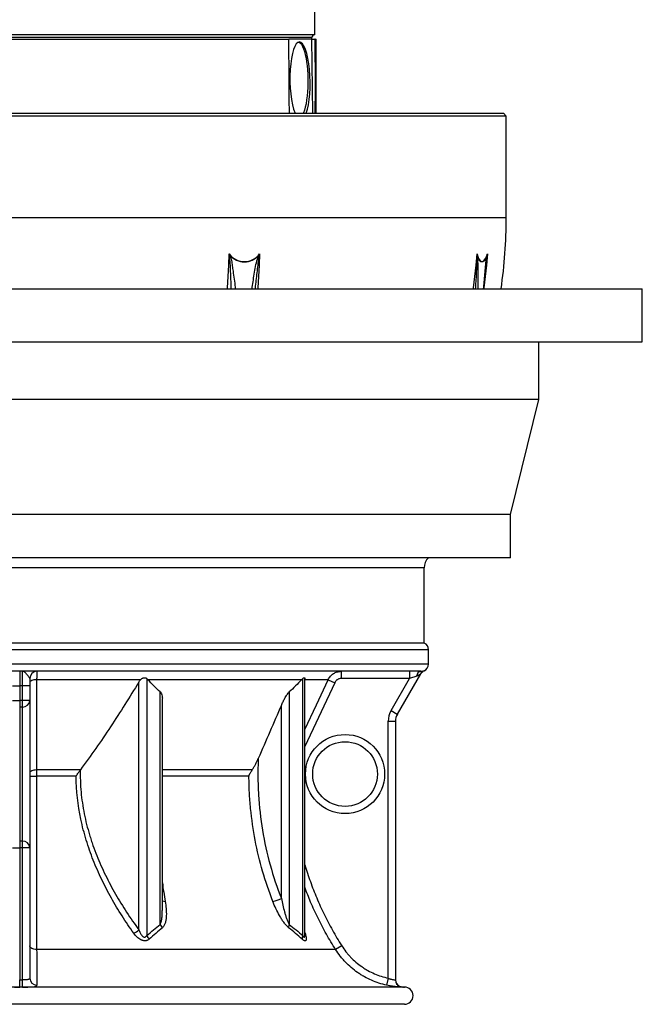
# Model space of a CAD drawing. Header units: millimetres. Extents: x 1849 to 3575, y 677 to 4294.
# Tile 2 of 5: x 2710 to 3575, y 677 to 2045. Entities that reach past the tile are written whole.
import ezdxf

# ---------------------------------------------------------------- set-up
doc = ezdxf.new("R2010")
doc.units = ezdxf.units.MM
doc.header["$LTSCALE"] = 2

msp = doc.modelspace()

# ---------------------------------------------------------------- linework, layer by layer
at = {"color": 7, "linetype": 'Continuous', "lineweight": 25}
for p, q in [((3120.3, 2024.5), (3120.3, 2072.2)), ((3120.3, 2024.5), (2304.3, 2024.5)), ((2328.5, 2018.5), (3084.1, 2018.5)), ((3113.3, 2018.5), (3084.1, 2018.5)), ((3116, 2018.5), (3113.3, 2018.5)), ((3116, 2018.5), (3120.2, 2018.5)), ((3116.3, 2018.5), (3116.3, 2020.5)), ((3120.2, 2018.5), (3120.7, 1986.2)), ((3120.7, 2018.5), (3120.2, 2018.5)), ((3120.7, 2018.5), (3122.3, 2018.5)), ((3122.3, 1915.5), (3122.3, 2018.5)), ((3386.3, 1911.5), (2509.6, 1911.5)), ((2510.8, 1915.5), (3382.3, 1915.5)), ((3386.3, 1911.5), (3382.3, 1915.5)), ((3386.3, 1770.1), (3386.3, 1911.5)), ((3357.9, 1700), (3357.8, 1699.3)), ((1849.3, 1671.5), (3575.3, 1671.5)), ((3575.3, 1597.5), (3575.3, 1671.5)), ((1849.3, 1597.5), (3575.3, 1597.5)), ((3431.3, 1517.5), (3431.3, 1597.5)), ((2712.3, 1517.5), (1993.3, 1517.5)), ((3431.3, 1517.5), (2712.3, 1517.5)), ((3392.3, 1357.5), (3431.3, 1517.5)), ((2712.3, 1357.5), (2032.3, 1357.5)), ((3392.3, 1357.5), (2712.3, 1357.5)), ((3392.3, 1297.5), (3392.3, 1357.5)), ((2712.3, 1297.5), (2032.3, 1297.5)), ((3392.3, 1297.5), (2712.3, 1297.5)), ((3272.3, 1178.8), (3272.3, 1283.5)), ((3272.3, 1178.8), (2152.3, 1178.8)), ((3278.3, 1149.7), (3278.3, 1169.7)), ((3267.7, 1139.7), (2156.8, 1139.7)), ((2710.3, 1139.7), (2710.3, 1119.7)), ((2714.3, 1119.7), (2714.3, 1139.7)), ((3157, 1139.7), (3157, 1129.7)), ((3267.2, 1136.2), (3234.9, 1080.3)), ((3251.9, 1139.7), (3251.9, 1129.7)), ((2724.3, 1129.7), (2724.3, 1119.7)), ((2878.2, 1128.1), (2733.8, 1128.1)), ((2875.8, 780.4), (2875.8, 1124.8)), ((2886.7, 1129.6), (2886.7, 772.4)), ((3101.9, 1128.1), (2888.3, 1128.1)), ((3103.5, 772.4), (3103.5, 1129.6)), ((3138.8, 1128.1), (3106.3, 1128.1)), ((3106.4, 773), (3106.4, 1129.3)), ((3138.8, 1128.1), (3147.9, 1123.9)), ((3251.9, 1129.7), (3157, 1129.7)), ((3226.3, 1085.3), (3251.9, 1129.7)), ((3261.8, 1133.1), (3251.9, 1129.7)), ((2700.3, 1119.7), (2710.3, 1119.7)), ((2714.3, 1119.7), (2710.3, 1119.7)), ((2710.3, 1119.7), (2710.3, 1099.3)), ((2724.3, 1119.7), (2714.3, 1119.7)), ((2714.3, 1099.3), (2714.3, 1119.7)), ((2724.3, 1119.7), (2724.3, 1099.3)), ((2905.5, 787.9), (2905.5, 1111)), ((3084.7, 1111), (3084.7, 787.9)), ((2700.3, 1099.3), (2710.3, 1099.3)), ((2710.3, 1099.3), (2710.3, 1090)), ((2714.3, 1099.3), (2710.3, 1099.3)), ((2714.3, 1090), (2714.3, 1099.3)), ((2724.3, 1099.3), (2714.3, 1099.3)), ((2724.3, 1099.3), (2724.3, 894.4)), ((2908.5, 807.4), (2908.5, 1100.4)), ((2714.3, 1090), (2710.3, 1090)), ((2710.3, 1090), (2710.3, 903.7)), ((2714.3, 903.7), (2714.3, 1090)), ((3073.8, 823.8), (3073.8, 1092.5)), ((3226.3, 1085.3), (3234.9, 1080.3)), ((3222.3, 1070.3), (3232.3, 1070.3)), ((3222.3, 713.2), (3222.3, 1070.3)), ((3232.3, 1070.3), (3232.3, 710.9)), ((2794.5, 1002.6), (2733.7, 1002.6)), ((2710.3, 903.7), (2710.3, 894.4)), ((2714.3, 903.7), (2710.3, 903.7)), ((2714.3, 894.4), (2714.3, 903.7)), ((2700.3, 894.4), (2710.3, 894.4)), ((2710.3, 894.4), (2710.3, 710.9)), ((2714.3, 894.4), (2710.3, 894.4)), ((2714.3, 710.9), (2714.3, 894.4)), ((2724.3, 894.4), (2714.3, 894.4)), ((2724.3, 894.4), (2724.3, 713.3)), ((2908.3, 807), (2908.3, 807.4)), ((3106.4, 772.9), (3106.4, 772.9)), ((3149.1, 753), (2733.8, 753)), ((3157.6, 758.3), (3149.1, 753)), ((3222.3, 713.2), (3220.1, 703.4)), ((3244.8, 700.9), (2179.8, 700.9)), ((2710.3, 700.9), (2710.3, 710.9)), ((2714.3, 700.9), (2714.3, 710.9)), ((3244.8, 676.9), (2179.8, 676.9))]:
    msp.add_line(p, q, dxfattribs=at)
at = {"color": 8, "linetype": 'Continuous', "lineweight": 25}
for p, q in [((3116.3, 2020.5), (2308.3, 2020.5)), ((3117.4, 1915.5), (3116, 2018.5)), ((3386.3, 1770.1), (2038.3, 1770.1)), ((3272.3, 1283.5), (2152.3, 1283.5)), ((3278.3, 1169.7), (2146.3, 1169.7)), ((3278.3, 1149.7), (2146.3, 1149.7)), ((3147.9, 1123.9), (3106.4, 1035.3)), ((3033.2, 1002.6), (2908.5, 1002.6)), ((2788.5, 994), (2733.7, 994)), ((3028.9, 994), (2908.5, 994)), ((3106.4, 776.8), (3106.8, 775.6)), ((3106.8, 775.6), (3106.4, 775.9))]:
    msp.add_line(p, q, dxfattribs=at)
at = {"color": 7, "linetype": 'Continuous', "lineweight": 25, "flags": 128}
for points in [[(3097.8, 2014.3), (3098.8, 2013.9), (3100.3, 2012.7), (3101.8, 2010.8), (3103.3, 2008.2), (3104.7, 2005), (3105.9, 2001.3), (3107.1, 1997), (3108.1, 1992.2), (3108.9, 1987), (3109.6, 1981.5), (3110.2, 1975.7), (3110.5, 1969.7), (3110.7, 1963.5), (3110.7, 1957.4), (3110.5, 1951.3), (3110.2, 1945.2), (3109.6, 1939.4), (3108.9, 1933.9), (3108.1, 1928.7), (3107.1, 1923.9), (3105.9, 1919.6), (3104.7, 1915.9), (3104.5, 1915.5)], [(3345.8, 1719.8), (3346.7, 1716.4), (3347.7, 1713.6), (3349, 1711.5), (3350.3, 1710), (3351.7, 1709.3), (3353.2, 1709.3), (3354.6, 1710), (3356.1, 1711.5), (3357.5, 1713.6), (3358.8, 1716.4), (3360, 1719.8)], [(3359.5, 1717.8), (3358.2, 1714.6), (3356.8, 1712.1), (3355.4, 1710.2), (3353.9, 1709.1), (3352.4, 1708.7), (3350.9, 1709.1), (3349.5, 1710.2), (3348.2, 1712.1), (3347.1, 1714.6), (3346.1, 1717.8)], [(2733.8, 1128.1), (2731.9, 1128), (2730.1, 1127.7), (2728.5, 1127.3), (2727, 1126.8), (2725.9, 1126.2), (2725, 1125.5), (2724.4, 1124.7), (2724.3, 1123.9)], [(2733.8, 1128.1), (2733.8, 1110), (2733.8, 1037.5), (2733.7, 1002.6)], [(2733.7, 1002.6), (2731.9, 1002.4), (2730.1, 1002.2), (2728.4, 1001.8), (2727, 1001.3), (2725.8, 1000.6), (2725, 999.9), (2724.4, 999.1), (2724.3, 998.3)], [(2733.8, 753), (2732, 753.1), (2730.1, 753.4), (2728.5, 753.9), (2727, 754.6), (2725.9, 755.4), (2725, 756.3), (2724.4, 757.3), (2724.3, 758.3)], [(2710.3, 710.9), (2712.3, 710.9), (2714.3, 710.9)]]:
    msp.add_lwpolyline(points, dxfattribs=at)
at = {"color": 8, "linetype": 'Continuous', "lineweight": 25, "flags": 128}
for points in [[(2999, 1671.5), (2999, 1672.8), (3000, 1688.4), (3000.8, 1704.1), (3001.4, 1719.8)], [(3043.4, 1719.8), (3042.8, 1704.1), (3042, 1688.4), (3041, 1672.8), (3040.9, 1671.5)], [(3340.6, 1671.5), (3340.8, 1672.8), (3342.8, 1688.4), (3344.5, 1704.1), (3345.8, 1719.8)], [(3360, 1719.8), (3358.7, 1704.1), (3357, 1688.4), (3355, 1672.8), (3354.9, 1671.5)], [(3106.4, 1058.8), (3122.5, 1093.2), (3138.8, 1128.1)], [(3238.3, 701.7), (3240.1, 701.1), (3242, 700.9)]]:
    msp.add_lwpolyline(points, dxfattribs=at)
at = {"color": 7, "linetype": 'Continuous', "lineweight": 25}
for radius in [55, 45]:
    msp.add_circle((3162.3, 996.9), radius, dxfattribs=at)
for centre, radius, start, end in [((3120.3, 2020.5), 4, 90, 180), ((2712.3, 1770.1), 674, 351.5868, 0), ((3022.4, 1735.5), 26.2, 216.8206, 323.1794), ((2986.7, 1751.4), 37.2, 293.932, 295.2056), ((3022.4, 1735.2), 26.4, 221.2914, 318.7086), ((3021.9, 1675.4), 46.9, 63.4139, 64.3681), ((3343.3, 1719.9), 3.49, 315.2946, 322.768), ((3357.5, 1716.4), 2.43, 24.8097, 34.1174), ((3292.3, 1283.5), 20, 135.3146, 180), ((3268.3, 1169.7), 10, 0, 66.4218), ((3268.3, 1149.7), 10, 292.1607, 0), ((2734.3, 1129.7), 10, 90, 180), ((3269, 1132.5), 7.29, 100.5023, 175.3385), ((3275.8, 1131.2), 10, 112.3462, 150.0037), ((3275.9, 1131.2), 10, 135.3395, 150), ((2714.6, 1099.7), 9.68, 268.0421, 357.8982), ((3252.3, 1070.3), 30, 150, 180), ((3252.3, 1070.3), 20, 150, 180), ((2731.4, 1359.7), 365.7, 268.8793, 270.3548), ((2714.6, 894), 9.68, 2.1018, 91.9579), ((3053.6, 865.4), 46.3, 280.4354, 295.9011), ((2850.5, 809.7), 38.7, 298.1815, 310.8905), ((2919.9, 793.7), 15.5, 201.9085, 222.4286), ((3093.7, 784.1), 9.83, 157.0416, 184.9626), ((2901.2, 778.8), 15.8, 203.5634, 225.8924), ((3111.8, 768.6), 9.18, 154.933, 187.158), ((2734.1, 713.4), 9.88, 180.6824, 270.1499), ((3242.3, 710.9), 10, 180.0003, 268.6776), ((3242.3, 710.9), 10, 180, 246.9013), ((3244.8, 812.9), 112, 268.6021, 270), ((3244.8, 688.9), 12, 270, 90)]:
    msp.add_arc(centre, radius, start, end, dxfattribs=at)
at = {"color": 8, "linetype": 'Continuous', "lineweight": 25}
for centre, radius, start, end in [((3275.9, 1131.2), 10, 112.648, 135.3395), ((2912.4, 829.9), 9.99, 246.7977, 269.7899)]:
    msp.add_arc(centre, radius, start, end, dxfattribs=at)
at = {"color": 7, "linetype": 'Continuous', "lineweight": 25}
for centre, major_axis, ratio, start_param, end_param in [((2712.3, -2022.2), (-106.1, 23488.9), 0.01686, 4.880749, 4.885199), ((3099.7, 1960.5), (-1, 54), 0.25874, 6.27851, 8.834417), ((3099.7, 1960.5), (-1, 54), 0.25874, 3.722603, 6.27851), ((2712.3, 2018.5), (35.7, 23488.9), 0.017389, 4.71104, 4.712415)]:
    msp.add_ellipse(centre, major_axis=major_axis, ratio=ratio, start_param=start_param, end_param=end_param, dxfattribs=at)
for points, knots in [([(3120.7, 1986.2), (3120.6, 1983.5), (3120.6, 1970.2), (3120.6, 1946.6), (3120.5, 1925.7), (3120.5, 1915.5)], [0, 0, 0, 0, 0.113132, 0.565661, 1, 1, 1, 1]), ([(3001.8, 1717.4), (3001.7, 1718.1), (3001.6, 1718.7), (3001.5, 1719.4), (3001.5, 1719.5), (3001.5, 1719.6), (3001.4, 1719.7), (3001.4, 1719.7), (3001.4, 1719.8), (3001.4, 1719.8)], [0, 0, 0, 0, 0.001017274, 0.001017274, 0.001017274, 0.001184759, 0.001184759, 0.001184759, 0.001208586, 0.001208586, 0.001208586, 0.001208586]), ([(3042.9, 1717.4), (3043, 1718.1), (3043.2, 1718.7), (3043.3, 1719.4), (3043.3, 1719.5), (3043.4, 1719.6), (3043.4, 1719.7), (3043.4, 1719.7), (3043.4, 1719.8), (3043.4, 1719.8)], [0, 0, 0, 0, 0.001017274, 0.001017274, 0.001017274, 0.001184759, 0.001184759, 0.001184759, 0.001208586, 0.001208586, 0.001208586, 0.001208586]), ([(3345.8, 1717.4), (3345.8, 1718.1), (3345.8, 1718.7), (3345.8, 1719.4), (3345.8, 1719.5), (3345.8, 1719.6), (3345.8, 1719.7), (3345.8, 1719.7), (3345.8, 1719.8), (3345.8, 1719.8)], [0, 0, 0, 0, 0.001017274, 0.001017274, 0.001017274, 0.001184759, 0.001184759, 0.001184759, 0.001208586, 0.001208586, 0.001208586, 0.001208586]), ([(3359.7, 1717.4), (3359.8, 1718.1), (3359.9, 1718.7), (3359.9, 1719.4), (3360, 1719.5), (3360, 1719.6), (3360, 1719.7), (3360, 1719.7), (3360, 1719.8), (3360, 1719.8)], [0, 0, 0, 0, 0.001017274, 0.001017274, 0.001017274, 0.001184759, 0.001184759, 0.001184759, 0.001208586, 0.001208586, 0.001208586, 0.001208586]), ([(3355.3, 1671.5), (3355.6, 1675.3), (3356.3, 1683.8), (3357.2, 1693), (3357.8, 1698.5), (3357.9, 1699.3)], [0, 0, 0, 0, 0.408768, 0.9101871, 1, 1, 1, 1]), ([(2724.3, 1129.7), (2724.3, 1130), (2724.1, 1130.4), (2723.7, 1131.1), (2723.5, 1131.4), (2723.1, 1131.9), (2722.9, 1132.2), (2722.3, 1133), (2721.8, 1133.6), (2720.8, 1134.7), (2720.3, 1135.3), (2719.3, 1136.4), (2718.8, 1136.9), (2717.9, 1137.9), (2717.4, 1138.3), (2716.5, 1139), (2716.1, 1139.2), (2715.4, 1139.5), (2715.2, 1139.5), (2714.8, 1139.6), (2714.7, 1139.6), (2714.5, 1139.7), (2714.4, 1139.7), (2714.3, 1139.7)], [0, 0, 0, 0, 0.125, 0.125, 0.1875, 0.1875, 0.25, 0.25, 0.375, 0.375, 0.5, 0.5, 0.625, 0.625, 0.75, 0.75, 0.875, 0.875, 0.9375, 0.9375, 0.96875, 0.96875, 1, 1, 1, 1]), ([(2734.3, 1139.7), (2734.2, 1139.7), (2734.2, 1139.4), (2734.1, 1138.6), (2734.1, 1138.3), (2734, 1137.5), (2734, 1137), (2734, 1136.3), (2734, 1136), (2734, 1135.5), (2733.9, 1135.2), (2733.9, 1134.2), (2733.9, 1133.6), (2733.9, 1132.2), (2733.9, 1131.4), (2733.8, 1129.8), (2733.8, 1129), (2733.8, 1128.1)], [0, 0, 0, 0, 0.25, 0.25, 0.375, 0.375, 0.5, 0.5, 0.5625, 0.5625, 0.625, 0.625, 0.75, 0.75, 0.875, 0.875, 1, 1, 1, 1]), ([(3138.8, 1128.1), (3139.6, 1129.8), (3140.7, 1131.4), (3142.5, 1133.6), (3143.2, 1134.2), (3144.6, 1135.5), (3145.4, 1136), (3146.6, 1136.8), (3147, 1137), (3147.8, 1137.5), (3148.3, 1137.7), (3149.6, 1138.3), (3150.4, 1138.6), (3152.2, 1139.1), (3153.2, 1139.3), (3155, 1139.6), (3156, 1139.7), (3157, 1139.7)], [0, 0, 0, 0, 0.25, 0.25, 0.375, 0.375, 0.5, 0.5, 0.5625, 0.5625, 0.625, 0.625, 0.75, 0.75, 0.875, 0.875, 1, 1, 1, 1]), ([(3267.2, 1136.2), (3267.2, 1136.2), (3267.2, 1136.2), (3267, 1136), (3266.8, 1135.9), (3266.3, 1135.5), (3265.8, 1135.2), (3264.8, 1134.5), (3264.3, 1134.2), (3263.1, 1133.6), (3262.5, 1133.3), (3261.8, 1133.1)], [0, 0, 0, 0, 0.125, 0.125, 0.25, 0.25, 0.5, 0.5, 0.75, 0.75, 1, 1, 1, 1]), ([(3267.7, 1139.7), (3268.4, 1139.7), (3269, 1139.7), (3270, 1139.9), (3270.5, 1140), (3271.2, 1140.2), (3271.5, 1140.3), (3271.9, 1140.4), (3272, 1140.4), (3272, 1140.4)], [0, 0, 0, 0, 0.25, 0.25, 0.5, 0.5, 0.75, 0.75, 1, 1, 1, 1]), ([(2875.8, 1124.8), (2863, 1103.9), (2850, 1083.1), (2829.7, 1052.5), (2822.9, 1042.3), (2808.9, 1022.3), (2801.8, 1012.4), (2794.5, 1002.6)], [0, 0, 0, 0, 0.5, 0.5, 0.75, 0.75, 1, 1, 1, 1]), ([(2878.2, 1128.1), (2878.5, 1128.4), (2878.8, 1128.7), (2879.4, 1129.3), (2879.8, 1129.5), (2880.5, 1130), (2880.9, 1130.1), (2881.7, 1130.4), (2882.1, 1130.6), (2882.9, 1130.7), (2883.3, 1130.7), (2884.1, 1130.7), (2884.5, 1130.7), (2885.2, 1130.5), (2885.5, 1130.4), (2886.1, 1130.1), (2886.4, 1129.9), (2886.7, 1129.6)], [0, 0, 0, 0, 0.125, 0.125, 0.25, 0.25, 0.375, 0.375, 0.5, 0.5, 0.625, 0.625, 0.75, 0.75, 0.875, 0.875, 1, 1, 1, 1]), ([(3103.5, 1129.6), (3103.9, 1130), (3104.7, 1130.6), (3105.7, 1130.8), (3106.3, 1130.5), (3106.5, 1130), (3106.4, 1129.5), (3106.4, 1129.3)], [0, 0, 0, 0, 0.238383, 0.477505, 0.707797, 0.937745, 1, 1, 1, 1]), ([(3157, 1129.7), (3156, 1129.7), (3155, 1129.5), (3153.7, 1129.1), (3153.3, 1129), (3152.4, 1128.6), (3152, 1128.3), (3151.2, 1127.8), (3150.8, 1127.6), (3150.1, 1126.9), (3149.7, 1126.6), (3148.8, 1125.5), (3148.3, 1124.8), (3147.9, 1123.9)], [0, 0, 0, 0, 0.25, 0.25, 0.375, 0.375, 0.5, 0.5, 0.625, 0.625, 0.75, 0.75, 1, 1, 1, 1]), ([(2905.5, 1111), (2906.2, 1110.1), (2907.4, 1108.5), (2908.1, 1105.4), (2908.5, 1102.7), (2908.4, 1101), (2908.4, 1100.4)], [0, 0, 0, 0, 0.301483, 0.567819, 0.840309, 1, 1, 1, 1]), ([(3073.8, 1092.5), (3074.5, 1094.2), (3075.3, 1095.8), (3076.9, 1099.1), (3077.7, 1100.7), (3079.1, 1103.1), (3079.5, 1103.9), (3080.5, 1105.5), (3081, 1106.3), (3082, 1107.8), (3082.5, 1108.5), (3083.6, 1109.8), (3084.1, 1110.4), (3084.7, 1111)], [0, 0, 0, 0, 0.25, 0.25, 0.5, 0.5, 0.625, 0.625, 0.75, 0.75, 0.875, 0.875, 1, 1, 1, 1]), ([(3033.2, 1002.6), (3034.1, 1003.8), (3034.9, 1005), (3036.4, 1007.6), (3037.1, 1008.9), (3038.5, 1011.6), (3039.2, 1013), (3040.5, 1015.7), (3041.1, 1017), (3041.7, 1018.4)], [0, 0, 0, 0, 0.25, 0.25, 0.5, 0.5, 0.75, 0.75, 1, 1, 1, 1]), ([(3041.7, 1018.4), (3041.3, 1010), (3041.2, 1001.7), (3041.2, 989.1), (3041.3, 985), (3041.6, 976.6), (3041.8, 972.4), (3043.1, 951.6), (3044.9, 935.1), (3050.3, 902.5), (3053.8, 886.5), (3062.6, 854.8), (3067.7, 839.2), (3073.8, 823.8)], [0, 0, 0, 0, 0.125, 0.125, 0.1875, 0.1875, 0.25, 0.25, 0.5, 0.5, 0.75, 0.75, 1, 1, 1, 1]), ([(2733.7, 1002.6), (2733.7, 1001.2), (2733.7, 999.8), (2733.7, 997), (2733.7, 995.5), (2733.7, 994)], [0, 0, 0, 0, 0.5, 0.5, 1, 1, 1, 1]), ([(2788.8, 994.4), (2789.7, 995.8), (2790.6, 997.2), (2792.5, 999.8), (2793.5, 1001.2), (2794.4, 1002.5)], [0, 0, 0, 0, 0.5, 0.5, 1, 1, 1, 1]), ([(2794.4, 1002.5), (2794.4, 999.9), (2794.4, 997.3), (2794.4, 992.2), (2794.5, 989.6), (2794.7, 982), (2795.1, 976.9), (2796.4, 961.7), (2797.9, 951.7), (2801.9, 931.9), (2804.4, 922), (2808, 909.9), (2808.8, 907.4), (2810.4, 902.6), (2811.2, 900.2), (2813.7, 893), (2815.5, 888.3), (2821, 874.4), (2825.1, 865.3), (2833.8, 847.4), (2838.5, 838.7), (2848.3, 821.5), (2853.4, 813.1), (2864.3, 796.6), (2869.9, 788.4), (2875.8, 780.4)], [0, 0, 0, 0, 0.03125, 0.03125, 0.0625, 0.0625, 0.125, 0.125, 0.25, 0.25, 0.375, 0.375, 0.40625, 0.40625, 0.4375, 0.4375, 0.5, 0.5, 0.625, 0.625, 0.75, 0.75, 0.875, 0.875, 1, 1, 1, 1]), ([(3028.9, 994.4), (3029.4, 995.8), (3030, 997.2), (3031.5, 999.9), (3032.3, 1001.2), (3033.2, 1002.6)], [0, 0, 0, 0, 0.5, 0.5, 1, 1, 1, 1]), ([(2733.7, 994), (2733.7, 972.6), (2733.7, 951.6), (2733.7, 909.9), (2733.7, 889.3), (2733.7, 863.9), (2733.7, 858.8), (2733.7, 848.7), (2733.7, 843.7), (2733.8, 828.7), (2733.8, 818.8), (2733.8, 789.7), (2733.8, 771), (2733.8, 753)], [0, 0, 0, 0, 0.25, 0.25, 0.5, 0.5, 0.5625, 0.5625, 0.625, 0.625, 0.75, 0.75, 1, 1, 1, 1]), ([(2788.5, 993.7), (2788.5, 993.7), (2788.6, 993.7), (2788.6, 993.7), (2788.6, 993.8), (2788.7, 993.9), (2788.7, 993.9), (2788.7, 994.2), (2788.8, 994.3), (2788.8, 994.4)], [0, 0, 0, 0, 0.125, 0.125, 0.25, 0.25, 0.5, 0.5, 1, 1, 1, 1]), ([(2868.7, 775.6), (2863.1, 783.5), (2857.7, 791.5), (2847.3, 807.8), (2842.3, 816.1), (2832.9, 833), (2828.5, 841.6), (2820.1, 859.1), (2816.1, 868.1), (2808.9, 886.3), (2805.6, 895.6), (2801.3, 909.9), (2799.9, 914.7), (2797.4, 924.4), (2796.2, 929.3), (2791, 953.7), (2788.7, 973.5), (2788.5, 993.7)], [0, 0, 0, 0, 0.125, 0.125, 0.25, 0.25, 0.375, 0.375, 0.5, 0.5, 0.625, 0.625, 0.6875, 0.6875, 0.75, 0.75, 1, 1, 1, 1]), ([(3028.8, 993.7), (3028.8, 993.7), (3028.8, 993.7), (3028.8, 993.7), (3028.8, 993.8), (3028.9, 993.9), (3028.9, 993.9), (3028.9, 994.2), (3028.9, 994.3), (3028.9, 994.4)], [0, 0, 0, 0, 0.125, 0.125, 0.25, 0.25, 0.5, 0.5, 1, 1, 1, 1]), ([(3062, 819.9), (3056.6, 833.7), (3051.8, 847.7), (3043.7, 876), (3040.2, 890.3), (3034.7, 919.3), (3032.6, 934), (3030.4, 956.2), (3029.8, 963.7), (3029, 978.7), (3028.8, 986.2), (3028.8, 993.7)], [0, 0, 0, 0, 0.25, 0.25, 0.5, 0.5, 0.75, 0.75, 0.875, 0.875, 1, 1, 1, 1]), ([(3073.8, 823.8), (3074.4, 820.7), (3075, 817.6), (3076.5, 811.4), (3077.3, 808.4), (3078.5, 803.8), (3079, 802.3), (3079.9, 799.3), (3080.4, 797.8), (3081.5, 794.8), (3082, 793.3), (3083, 791.2), (3083.3, 790.5), (3084, 789.2), (3084.3, 788.5), (3084.7, 787.9)], [0, 0, 0, 0, 0.25, 0.25, 0.5, 0.5, 0.625, 0.625, 0.75, 0.75, 0.875, 0.875, 0.9375, 0.9375, 1, 1, 1, 1]), ([(2912.4, 819.9), (2912.9, 816.5), (2913.4, 813.1), (2913.9, 806.5), (2914.1, 803.2), (2913.9, 798.4), (2913.8, 796.8), (2913.4, 793.7), (2913.1, 792.2), (2912.5, 790.1), (2912.3, 789.3), (2911.8, 788), (2911.5, 787.3), (2910.8, 786), (2910.4, 785.4), (2909.5, 784.2), (2909, 783.7), (2908.5, 783.2)], [0, 0, 0, 0, 0.25, 0.25, 0.5, 0.5, 0.625, 0.625, 0.75, 0.75, 0.8125, 0.8125, 0.875, 0.875, 0.9375, 0.9375, 1, 1, 1, 1]), ([(3083.9, 783.2), (3083.4, 783.7), (3082.8, 784.2), (3081.6, 785.4), (3081, 786), (3079.9, 787.3), (3079.4, 788), (3078.3, 789.3), (3077.7, 790.1), (3076.1, 792.3), (3075.1, 793.8), (3073.1, 796.9), (3072.2, 798.5), (3069.5, 803.3), (3067.8, 806.5), (3064.7, 813.1), (3063.3, 816.5), (3062, 819.9)], [0, 0, 0, 0, 0.0625, 0.0625, 0.125, 0.125, 0.1875, 0.1875, 0.25, 0.25, 0.375, 0.375, 0.5, 0.5, 0.75, 0.75, 1, 1, 1, 1]), ([(2875.8, 780.4), (2876.3, 779), (2876.9, 777.7), (2877.9, 775.7), (2878.2, 775), (2879, 773.7), (2879.5, 773.1), (2880.2, 772.2), (2880.4, 771.9), (2881, 771.4), (2881.2, 771.2), (2881.9, 770.7), (2882.2, 770.5), (2882.7, 770.3), (2882.9, 770.3), (2883.2, 770.2), (2883.4, 770.2), (2883.9, 770.2), (2884.3, 770.2), (2884.9, 770.5), (2885.2, 770.7), (2885.9, 771.3), (2886.3, 771.9), (2886.7, 772.4)], [0, 0, 0, 0, 0.25, 0.25, 0.375, 0.375, 0.5, 0.5, 0.5625, 0.5625, 0.625, 0.625, 0.6875, 0.6875, 0.71875, 0.71875, 0.75, 0.75, 0.8125, 0.8125, 0.875, 0.875, 1, 1, 1, 1]), ([(2890.2, 767.4), (2889.5, 766.8), (2888.7, 766.3), (2887.4, 765.7), (2886.9, 765.5), (2886, 765.3), (2885.5, 765.2), (2884.5, 765.1), (2883.9, 765.1), (2882.9, 765.2), (2882.3, 765.3), (2881.2, 765.5), (2880.7, 765.7), (2879.7, 766), (2879.1, 766.3), (2877.6, 767), (2876.6, 767.6), (2874.7, 769), (2873.9, 769.8), (2871.5, 772.1), (2870, 773.8), (2868.7, 775.6)], [0, 0, 0, 0, 0.125, 0.125, 0.1875, 0.1875, 0.25, 0.25, 0.3125, 0.3125, 0.375, 0.375, 0.4375, 0.4375, 0.5, 0.5, 0.625, 0.625, 0.75, 0.75, 1, 1, 1, 1]), ([(3106.8, 775.6), (3107.1, 774.7), (3107.3, 773.8), (3107.8, 772.1), (3108, 771.3), (3108.3, 769.7), (3108.4, 769), (3108.5, 768), (3108.5, 767.6), (3108.4, 767), (3108.4, 766.8), (3108.3, 766.3), (3108.2, 766), (3108, 765.6), (3107.9, 765.5), (3107.6, 765.2), (3107.4, 765.2), (3107, 765.1), (3106.7, 765.1), (3106.2, 765.2), (3106, 765.3), (3105.4, 765.5), (3105.1, 765.7), (3104.1, 766.3), (3103.4, 766.8), (3102.7, 767.4)], [0, 0, 0, 0, 0.125, 0.125, 0.25, 0.25, 0.375, 0.375, 0.4375, 0.4375, 0.5, 0.5, 0.5625, 0.5625, 0.625, 0.625, 0.6875, 0.6875, 0.75, 0.75, 0.8125, 0.8125, 0.875, 0.875, 1, 1, 1, 1]), ([(2733.8, 753), (2733.9, 746.7), (2733.9, 740.9), (2733.9, 732.9), (2733.9, 730.4), (2734, 726.8), (2734, 725.6), (2734, 723.4), (2734, 722.3), (2734, 717), (2734.1, 713.4), (2734.1, 709.7), (2734.1, 709), (2734.1, 707.6), (2734.1, 707), (2734.1, 705.3), (2734.2, 704.3), (2734.2, 703.5)], [0, 0, 0, 0, 0.25, 0.25, 0.375, 0.375, 0.4375, 0.4375, 0.5, 0.5, 0.75, 0.75, 0.8125, 0.8125, 0.875, 0.875, 1, 1, 1, 1]), ([(3220.1, 703.4), (3212.8, 705), (3205.8, 707.3), (3195.7, 711.7), (3192.4, 713.3), (3187.5, 716), (3185.9, 717), (3182.8, 719), (3181.2, 720), (3173.6, 725.3), (3168, 730.1), (3161.6, 736.7), (3160.4, 738.1), (3157.9, 740.9), (3156.7, 742.3), (3153.3, 746.8), (3151.1, 749.8), (3149.1, 753)], [0, 0, 0, 0, 0.25, 0.25, 0.375, 0.375, 0.4375, 0.4375, 0.5, 0.5, 0.75, 0.75, 0.8125, 0.8125, 0.875, 0.875, 1, 1, 1, 1]), ([(3157.6, 758.3), (3159.4, 755.4), (3161.4, 752.7), (3164.5, 748.6), (3165.6, 747.3), (3167.8, 744.8), (3168.9, 743.5), (3174.8, 737.5), (3179.9, 733.1), (3186.8, 728.3), (3188.2, 727.3), (3191.1, 725.5), (3192.5, 724.7), (3197, 722.2), (3200, 720.7), (3209.2, 716.7), (3215.6, 714.6), (3222.3, 713.2)], [0, 0, 0, 0, 0.125, 0.125, 0.1875, 0.1875, 0.25, 0.25, 0.5, 0.5, 0.5625, 0.5625, 0.625, 0.625, 0.75, 0.75, 1, 1, 1, 1]), ([(2724.3, 713.3), (2724.3, 713), (2724.2, 712.7), (2724, 712.4), (2724, 712.3), (2723.8, 712.1), (2723.7, 712), (2723.3, 711.8), (2723, 711.6), (2722.3, 711.4), (2721.9, 711.3), (2721, 711.1), (2720.5, 711.1), (2719.6, 711), (2719.4, 711), (2718.8, 711), (2718.5, 710.9), (2717.6, 710.9), (2716.9, 710.9), (2715.6, 710.9), (2714.9, 710.9), (2714.3, 710.9)], [0, 0, 0, 0, 0.125, 0.125, 0.1875, 0.1875, 0.25, 0.25, 0.375, 0.375, 0.5, 0.5, 0.625, 0.625, 0.6875, 0.6875, 0.75, 0.75, 0.875, 0.875, 1, 1, 1, 1]), ([(3222.3, 713.2), (3222.9, 712.9), (3223.5, 712.7), (3224.4, 712.3), (3224.7, 712.2), (3225.3, 712), (3225.6, 712), (3226.6, 711.7), (3227.1, 711.6), (3228.2, 711.3), (3228.8, 711.2), (3229.7, 711.1), (3230.1, 711.1), (3230.7, 711), (3230.9, 711), (3231.2, 710.9), (3231.3, 710.9), (3231.7, 710.9), (3231.9, 710.9), (3232.2, 710.9), (3232.3, 710.9), (3232.3, 710.9)], [0, 0, 0, 0, 0.125, 0.125, 0.1875, 0.1875, 0.25, 0.25, 0.375, 0.375, 0.5, 0.5, 0.625, 0.625, 0.6875, 0.6875, 0.75, 0.75, 0.875, 0.875, 1, 1, 1, 1]), ([(2690.4, 703.5), (2690.3, 703.2), (2690.5, 702.9), (2690.8, 702.6), (2690.9, 702.5), (2691.3, 702.2), (2691.5, 702.1), (2692.2, 701.9), (2692.7, 701.7), (2694.1, 701.4), (2694.9, 701.3), (2696.2, 701.2), (2696.7, 701.2), (2697.7, 701.1), (2698.2, 701.1), (2699.9, 701), (2701, 701), (2702.9, 700.9), (2703.5, 700.9), (2704.8, 700.9), (2705.5, 700.9), (2707.5, 700.9), (2708.9, 700.9), (2710.3, 700.9)], [0, 0, 0, 0, 0.125, 0.125, 0.1875, 0.1875, 0.25, 0.25, 0.375, 0.375, 0.5, 0.5, 0.5625, 0.5625, 0.625, 0.625, 0.75, 0.75, 0.8125, 0.8125, 0.875, 0.875, 1, 1, 1, 1]), ([(2714.3, 700.9), (2713.6, 700.9), (2712.9, 700.9), (2712.3, 700.9), (2711.6, 700.9), (2710.9, 700.9), (2710.3, 700.9)], [0, 0, 0, 0, 0.000999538, 0.000999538, 0.000999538, 0.001999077, 0.001999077, 0.001999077, 0.001999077]), ([(2714.3, 700.9), (2715.7, 700.9), (2717, 700.9), (2719.1, 700.9), (2719.7, 700.9), (2721, 700.9), (2721.7, 700.9), (2722.9, 701), (2723.5, 701), (2724.7, 701), (2725.2, 701), (2726.9, 701.1), (2727.9, 701.2), (2729.7, 701.3), (2730.5, 701.4), (2731.8, 701.7), (2732.4, 701.9), (2733.1, 702.1), (2733.3, 702.2), (2733.6, 702.5), (2733.7, 702.6), (2734.1, 702.9), (2734.2, 703.2), (2734.2, 703.5)], [0, 0, 0, 0, 0.125, 0.125, 0.1875, 0.1875, 0.25, 0.25, 0.3125, 0.3125, 0.375, 0.375, 0.5, 0.5, 0.625, 0.625, 0.75, 0.75, 0.8125, 0.8125, 0.875, 0.875, 1, 1, 1, 1]), ([(3242, 700.9), (3242, 700.9), (3241.9, 700.9), (3241.4, 700.9), (3241.2, 700.9), (3240.8, 700.9), (3240.5, 700.9), (3239.9, 701), (3239.6, 701), (3238.9, 701), (3238.5, 701), (3237.2, 701.1), (3236.3, 701.1), (3234.2, 701.3), (3233, 701.4), (3230.7, 701.7), (3229.4, 701.8), (3227.5, 702.1), (3226.8, 702.2), (3225.5, 702.4), (3224.8, 702.5), (3222.8, 702.8), (3221.5, 703.1), (3220.1, 703.4)], [0, 0, 0, 0, 0.125, 0.125, 0.1875, 0.1875, 0.25, 0.25, 0.3125, 0.3125, 0.375, 0.375, 0.5, 0.5, 0.625, 0.625, 0.75, 0.75, 0.8125, 0.8125, 0.875, 0.875, 1, 1, 1, 1])]:
    msp.add_open_spline(points, degree=3, knots=knots, dxfattribs=at)
for points in [[(3002.5, 1717.8), (3002.2, 1718.4), (3001.8, 1719.1), (3001.4, 1719.8)], [(3042.2, 1717.8), (3042.6, 1718.4), (3043, 1719.1), (3043.4, 1719.8)], [(3346.1, 1717.8), (3345.9, 1718.4), (3345.9, 1719.1), (3345.8, 1719.8)], [(3359.5, 1717.8), (3359.7, 1718.4), (3359.8, 1719.1), (3360, 1719.8)], [(2875.8, 1124.8), (2876.5, 1126), (2877.3, 1127.1), (2878.2, 1128.1)], [(2888.3, 1128.1), (2887.8, 1128.7), (2887.2, 1129.2), (2886.7, 1129.6)], [(2905.5, 1111), (2899.6, 1116.4), (2893.9, 1122.1), (2888.3, 1128.1)], [(3101.9, 1128.1), (3096.3, 1122.1), (3090.6, 1116.4), (3084.7, 1111)], [(3103.5, 1129.6), (3103, 1129.2), (3102.4, 1128.7), (3101.9, 1128.1)], [(3073.8, 1092.5), (3063.1, 1067.8), (3052.4, 1043.1), (3041.7, 1018.4)], [(2794.5, 1002.6), (2794.5, 1002.5), (2794.5, 1002.5), (2794.4, 1002.5)], [(2886.7, 772.4), (2892.9, 777.7), (2899.2, 782.9), (2905.5, 787.9)], [(2908.5, 783.2), (2902.3, 778.1), (2896.2, 772.8), (2890.2, 767.4)], [(3102.7, 767.4), (3096.5, 772.8), (3090.3, 778.1), (3083.9, 783.2)], [(3084.7, 787.9), (3091, 782.9), (3097.3, 777.7), (3103.5, 772.4)]]:
    msp.add_open_spline(points, degree=3, dxfattribs=at)
at = {"color": 8, "linetype": 'Continuous', "lineweight": 25}
for points, knots in [([(3004.2, 1671.5), (3004.2, 1672), (3004.1, 1679.9), (3003.4, 1691.5), (3003, 1706.4), (3002.2, 1713.7), (3001.8, 1717.4)], [0, 0, 0, 0, 0.033658, 0.516512, 0.758482, 1, 1, 1, 1]), ([(3002.5, 1717.8), (3003.2, 1715.4), (3004.6, 1710.8), (3005.6, 1703.4), (3007.3, 1691.1), (3008.9, 1680.5), (3009.8, 1672.3), (3009.9, 1671.5)], [0, 0, 0, 0, 0.15688, 0.314729, 0.47267, 0.950184, 1, 1, 1, 1]), ([(3033.1, 1671.5), (3033.3, 1673), (3034, 1678), (3035.3, 1686.5), (3036.8, 1697.1), (3038.8, 1707.7), (3041.1, 1714.4), (3042.2, 1717.8)], [0, 0, 0, 0, 0.092178, 0.319653, 0.547772, 0.774469, 1, 1, 1, 1]), ([(3042.9, 1717.4), (3042.3, 1713.9), (3041.1, 1706.9), (3039.7, 1692.8), (3038.2, 1681), (3037.3, 1672.8), (3037.2, 1671.5)], [0, 0, 0, 0, 0.229246, 0.458908, 0.919203, 1, 1, 1, 1]), ([(3343.7, 1671.5), (3343.7, 1672), (3344.4, 1679.9), (3344.9, 1691.5), (3345.6, 1706.4), (3345.7, 1713.7), (3345.8, 1717.4)], [0, 0, 0, 0, 0.033658, 0.516512, 0.758482, 1, 1, 1, 1]), ([(3346.1, 1717.8), (3346.2, 1715.4), (3346.5, 1710.8), (3346.6, 1703.4), (3346.7, 1691.1), (3346.9, 1680.5), (3346.9, 1672.3), (3346.9, 1671.5)], [0, 0, 0, 0, 0.15688, 0.314729, 0.47267, 0.950184, 1, 1, 1, 1]), ([(3354.8, 1671.5), (3354.9, 1673), (3355.3, 1678), (3356.1, 1686.5), (3356.9, 1697.1), (3358, 1707.7), (3359, 1714.4), (3359.5, 1717.8)], [0, 0, 0, 0, 0.092178, 0.319653, 0.547772, 0.774469, 1, 1, 1, 1]), ([(3359.7, 1717.4), (3359.3, 1713.9), (3358.7, 1708.1), (3358.1, 1702.3), (3357.9, 1700)], [0, 0, 0, 0, 0.6017587, 1, 1, 1, 1]), ([(3106.4, 870.9), (3106.5, 870.8), (3108.6, 862.9), (3114, 847.4), (3122.7, 824.5), (3133, 801.9), (3144.5, 779.7), (3153.2, 765.4), (3157.6, 758.3)], [0, 0, 0, 0, 0.002319, 0.198625, 0.3947845, 0.5964698, 0.7983143, 1, 1, 1, 1]), ([(2908.5, 845.8), (2908.5, 845.7), (2909.5, 836.9), (2911, 828.4), (2912.4, 819.9)], [0, 0, 0, 0, 0.004509, 1, 1, 1, 1]), ([(3149.1, 753), (3144.8, 760), (3136.1, 774.2), (3124.7, 796.3), (3114.6, 818), (3109, 832.6), (3106.4, 839.5)], [0, 0, 0, 0, 0.257375, 0.514941, 0.772316, 1, 1, 1, 1]), ([(2905.5, 787.9), (2905.9, 788.6), (2906.6, 790.1), (2907.4, 793.2), (2908, 797.2), (2908.4, 802), (2908.4, 805.3), (2908.3, 807)], [0, 0, 0, 0, 0.129601, 0.263295, 0.505925, 0.751071, 1, 1, 1, 1]), ([(3103.5, 772.4), (3103.9, 771.8), (3104.5, 770.9), (3105.2, 770.3), (3105.7, 770.1), (3106, 770.3), (3106.4, 771.1), (3106.5, 771.9), (3106.4, 772.8), (3106.4, 772.9)], [0, 0, 0, 0, 0.2566, 0.375325, 0.475701, 0.604015, 0.676942, 0.970682, 1, 1, 1, 1])]:
    msp.add_open_spline(points, degree=3, knots=knots, dxfattribs=at)

doc.saveas('drawing.dxf')
